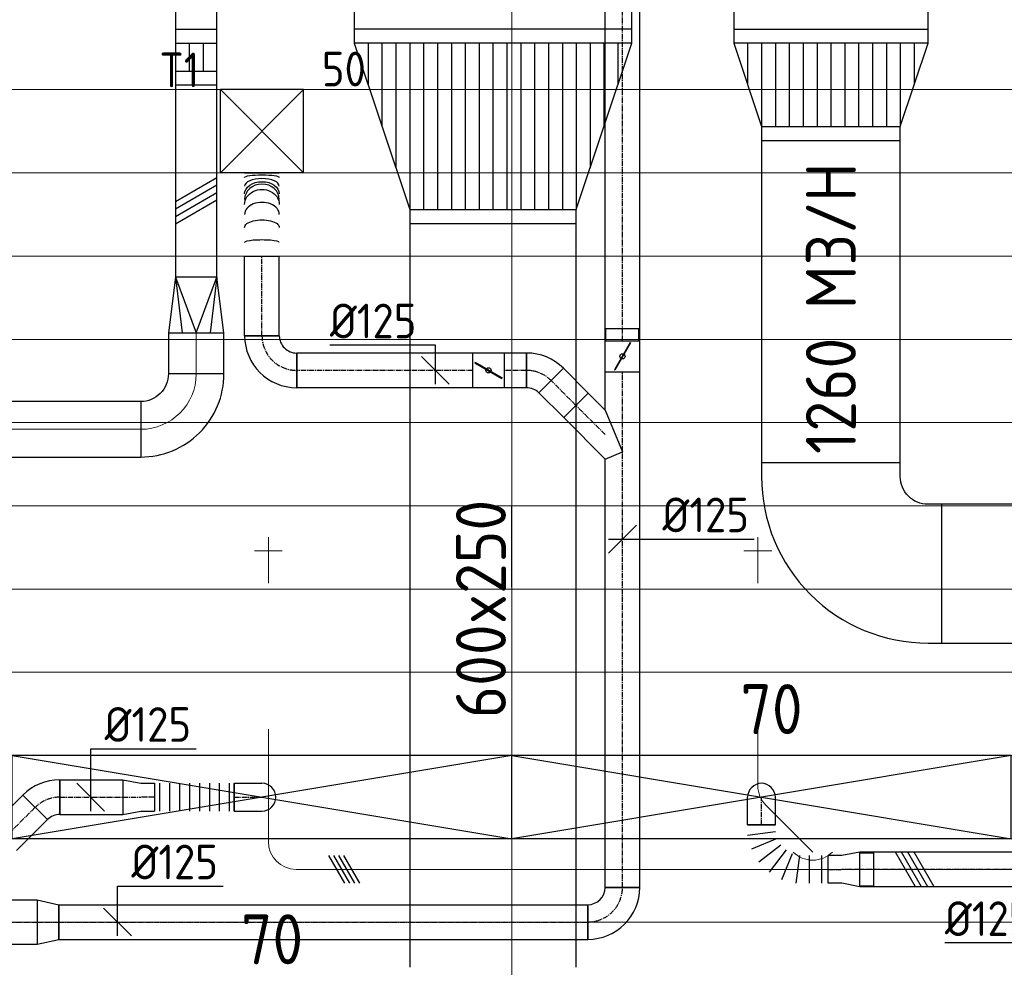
# Model space of a CAD drawing. Header units: millimetres. Extents: x -73785 to 23627, y 5976 to 52620.
# Tile 6 of 56: x -57060 to -53512, y 10983 to 14399. Entities that reach past the tile are written whole.
import ezdxf
from ezdxf.enums import TextEntityAlignment as Align

# ---------------------------------------------------------------- set-up
doc = ezdxf.new("R2010")
doc.units = ezdxf.units.MM
doc.linetypes.add('CENTER2', pattern=[28.575, 19.05, -3.175, 3.175, -3.175])
doc.linetypes.add('HIDDEN', pattern=[9.525, 6.35, -3.175])
for name, color, linetype in [('4plfd', 254, 'Continuous'), ('BALKEN', 7, 'Continuous'), ('WL570---_RETOUR', 100, 'Continuous'), ('WL570---_TOEVOER', 200, 'Continuous'), ('WL570---_TOEVOER_HL', 1, 'Continuous'), ('WL570---_TOEVOER_RST', 200, 'Continuous'), ('WL570---_TOEVOER_RST_HL', 1, 'Continuous'), ('WM570---_RETOUR', 2, 'Continuous'), ('WM570---_TOEVOER', 2, 'Continuous'), ('WM570---_TOEVOER_PR', 2, 'Continuous'), ('WM570---_TOEVOER_RST_PR', 1, 'Continuous')]:
    doc.layers.add(name, color=color, linetype=linetype)
for name, color, linetype, lineweight in [('WL570---_BESTAAND-HARTLIJN', 161, 'Continuous', 0), ('WL570---_BESTAAND-ROOSTER', 161, 'Continuous', 0), ('WL570---_BESTAAND-TOEVOER', 180, 'Continuous', 0), ('WL570---_DEMONTEREN', 10, 'Continuous', 0)]:
    doc.layers.add(name, color=color, linetype=linetype, lineweight=lineweight)
doc.layers.get('WL570---_DEMONTEREN').off()
doc.styles.add('BURO-018', font='ISO96.shx', dxfattribs={"height": 1.8})
doc.styles.add('BURO-025', font='ISO96.shx', dxfattribs={"height": 2.5})
doc.styles.add('MAATVOERING', font='ISO')

# ---------------------------------------------------------------- blocks, each defined once
blk = doc.blocks.new('Groep-43')
at = {"color": 8, "linetype": 'Continuous', "lineweight": 13}
for p, q in [((-65620, 12999.14), (-22154.912, 12999.14)), ((-65620, 12699.14), (-22154.912, 12699.14)), ((-65620, 12399.14), (-22154.912, 12399.14)), ((-65620, 12099.14), (-22154.912, 12099.14))]:
    blk.add_line(p, q, dxfattribs=at)
blk = doc.blocks.new('Groep-50')
at = {"color": 8, "linetype": 'Continuous', "lineweight": 13}
for p, q in [((-56654.9, 18699.1), (-56654.9, 7233.8)), ((-65620, 11799.1), (-22392.8, 11799.1)), ((-65620, 11499.1), (-23121.3, 11499.1)), ((-65620, 11199.1), (-23841, 11199.1)), ((-65620, 10899.1), (-24597.7, 10899.1)), ((-65620, 10599.1), (-25389.2, 10599.1)), ((-65620, 10299.1), (-26229.6, 10299.1)), ((-65620, 9999.1), (-27084.9, 9999.1))]:
    blk.add_line(p, q, dxfattribs=at)
at = {"color": 8, "linetype": 'Continuous', "lineweight": 13, "flags": 128}
blk.add_lwpolyline([(-65620, 12924.8), (-65620, 9039.9, 0.175808), (-22004.9, 11828), (-22004.9, 19149)], format="xyb", dxfattribs=at)
at = {"color": 8}
blk.add_blockref('Groep-43', (0, 0), dxfattribs=at)
blk = doc.blocks.new('Block plafond 2e verd')
at = {"layer": '4plfd'}
blk.add_blockref('Groep-50', (73180, -19000), dxfattribs=at)
blk = doc.blocks.new('KARH')
for p, q in [((1, 0.5), (0, 0.5)), ((0, -0.5), (1, -0.5))]:
    blk.add_line(p, q)
at = {"invisible_edges": 15}
blk.add_3dface([(0, 0.5), (0, -0.5), (1, -0.5), (1, 0.5)], dxfattribs=at)
blk = doc.blocks.new('VBO50020000050901-100')
blk.add_lwpolyline([(-250, -400), (250, -400), (250, -350, 0.414214), (-350, 250), (-400, 250), (-400, -250), (-350, -250, -0.414214), (-250, -350)], format="xyb", close=True)
blk = doc.blocks.new('*X175')
for p, q in [((50, 600), (350, 600)), ((50, 500), (350, 500)), ((50, 400), (350, 400)), ((50, 300), (350, 300)), ((50, 200), (350, 200)), ((50, 100), (350, 100))]:
    blk.add_line(p, q)
blk = doc.blocks.new('*X176')
for p, q in [((50, 650), (200, 650)), ((50, 550), (350, 550)), ((50, 450), (350, 450)), ((50, 350), (350, 350)), ((50, 250), (350, 250)), ((50, 150), (350, 150)), ((50, 50), (200, 50))]:
    blk.add_line(p, q)
blk = doc.blocks.new('VTR70015050020010-0')
at = {"layer": 'WL570---_TOEVOER'}
for p, q in [((50, 350), (0, 350)), ((0, 350), (0, -350)), ((400, 250), (350, 250)), ((400, -250), (400, 250)), ((350, -250), (400, -250)), ((0, -350), (50, -350))]:
    blk.add_line(p, q, dxfattribs=at)
blk.add_lwpolyline([(50, -350), (350, -250), (350, 250), (50, 350)], close=True, dxfattribs=at)
for name in ['*X176', '*X175']:
    blk.add_blockref(name, (0, -350), dxfattribs=at)
blk = doc.blocks.new('OZA1250100045L')
blk.add_lwpolyline([(-70.7, 0), (-106.1, 35.4), (-35.4, 106.1), (70.7, 0)])
at = {"layer": 'WL570---_BESTAAND-HARTLIJN'}
blk.add_line((0, 0), (-70.7, 70.7), dxfattribs=at)
at = {"layer": 'WL570---_BESTAAND-TOEVOER'}
blk.add_arc((0, 70.7), 100, 225, 315, dxfattribs=at)
blk = doc.blocks.new('OSV1251000460G')
blk.add_lwpolyline([(0, -62.5), (46.7, -50), (46.7, 50), (0, 62.5)], close=True)
at = {"layer": 'WL570---_BESTAAND-HARTLIJN'}
blk.add_line((0, 0), (46.7, 0), dxfattribs=at)
blk = doc.blocks.new('KARO')
for p, q in [((1, 0.5), (0, 0.5)), ((0, -0.5), (1, -0.5))]:
    blk.add_line(p, q)
at = {"invisible_edges": 15}
blk.add_3dface([(0, 0.5), (0, -0.5), (1, -0.5), (1, 0.5)], dxfattribs=at)
at = {"layer": 'WL570---_BESTAAND-HARTLIJN'}
blk.add_line((0, 0), (1, 0), dxfattribs=at)
blk = doc.blocks.new('OBO10000090ZE')
blk.add_lwpolyline([(-50, 0), (50, 0), (50, 100, 1), (-50, 100)], format="xyb", close=True)
at = {"layer": 'WL570---_BESTAAND-HARTLIJN'}
for points in [[(0, 0), (0, 150)], [(-50, 100), (50, 100)]]:
    blk.add_lwpolyline(points, dxfattribs=at)
blk = doc.blocks.new('VRO150150002002000R')
at = {"layer": 'WL570---_TOEVOER'}
for p, q in [((-200, 75), (0, 50)), ((-200, -75), (0, -50))]:
    blk.add_line(p, q, dxfattribs=at)
blk.add_lwpolyline([(-200, 75), (-200, -75), (0, -100), (0, 100)], close=True, dxfattribs=at)
blk.add_lwpolyline([(-200, -75), (-200, -75), (0, 0), (-200, 75)], dxfattribs=at)
blk = doc.blocks.new('VSP15015015015010-0')
at = {"layer": 'WL570---_TOEVOER'}
for p, q in [((50, -75), (50, 75)), ((150, -75), (150, 75)), ((50, 25), (150, 25)), ((50, -25), (150, -25))]:
    blk.add_line(p, q, dxfattribs=at)
blk.add_lwpolyline([(0, -75), (200, -75), (200, 75), (0, 75)], close=True, dxfattribs=at)
blk = doc.blocks.new('*X223')
for p, q in [((50, 900), (350, 900)), ((50, 800), (650, 800)), ((50, 700), (650, 700)), ((50, 600), (650, 600)), ((50, 500), (650, 500)), ((50, 400), (650, 400)), ((50, 300), (650, 300)), ((50, 200), (650, 200)), ((50, 100), (350, 100))]:
    blk.add_line(p, q)
blk = doc.blocks.new('*X224')
for p, q in [((50, 950), (200, 950)), ((50, 850), (500, 850)), ((50, 750), (650, 750)), ((50, 650), (650, 650)), ((50, 550), (650, 550)), ((50, 450), (650, 450)), ((50, 350), (650, 350)), ((50, 250), (650, 250)), ((50, 150), (500, 150)), ((50, 50), (200, 50))]:
    blk.add_line(p, q)
blk = doc.blocks.new('VTR10001506002502-0')
at = {"layer": 'WL570---_RETOUR'}
for p, q in [((50, 500), (0, 500)), ((0, 500), (0, -500)), ((700, 300), (650, 300)), ((700, -300), (700, 300)), ((650, -300), (700, -300)), ((0, -500), (50, -500))]:
    blk.add_line(p, q, dxfattribs=at)
blk.add_lwpolyline([(50, -500), (650, -300), (650, 300), (50, 500)], close=True, dxfattribs=at)
for name in ['*X224', '*X223']:
    blk.add_blockref(name, (0, -500), dxfattribs=at)
blk = doc.blocks.new('OBO20000090H')
blk.add_lwpolyline([(100, -200, 0.414214), (-200, 100), (-200, -100, -0.414214), (-100, -200)], format="xyb", close=True)
at = {"invisible_edges": 15}
for points in [[(-182.6, -101.5), (-147.9, 95.4), (-200, 100), (-200, -100)], [(-165.8, -106), (-97.4, 81.9), (-147.9, 95.4), (-182.6, -101.5)], [(-150, -113.4), (-50, 59.8), (-97.4, 81.9), (-165.8, -106)], [(-135.7, -123.4), (-7.2, 29.8), (-50, 59.8), (-150, -113.4)], [(-123.4, -135.7), (29.8, -7.2), (-7.2, 29.8), (-135.7, -123.4)], [(-113.4, -150), (59.8, -50), (29.8, -7.2), (-123.4, -135.7)], [(-106, -165.8), (81.9, -97.4), (59.8, -50), (-113.4, -150)], [(-101.5, -182.6), (95.4, -147.9), (81.9, -97.4), (-106, -165.8)], [(-100, -200), (100, -200), (95.4, -147.9), (-101.5, -182.6)]]:
    blk.add_3dface(points, dxfattribs=at)
at = {"layer": 'WL570---_BESTAAND-HARTLIJN'}
blk.add_arc((-200, -200), 200, 0, 90, dxfattribs=at)
blk = doc.blocks.new('OBO10000045H')
blk.add_lwpolyline([(50, -41.4, 0.198912), (6.1, 64.6), (-64.6, -6.1, -0.198912), (-50, -41.4)], format="xyb", close=True)
at = {"invisible_edges": 15}
for points in [[(-61.7, -9.3), (14.9, 55), (6.1, 64.6), (-64.6, -6.1)], [(-59, -12.7), (22.9, 44.6), (14.9, 55), (-61.7, -9.3)], [(-56.7, -16.4), (29.9, 33.6), (22.9, 44.6), (-59, -12.7)], [(-54.7, -20.3), (35.9, 22), (29.9, 33.6), (-56.7, -16.4)], [(-53, -24.3), (41, 9.9), (35.9, 22), (-54.7, -20.3)], [(-51.7, -28.5), (44.9, -2.6), (41, 9.9), (-53, -24.3)], [(-50.8, -32.7), (47.7, -15.4), (44.9, -2.6), (-51.7, -28.5)], [(-50.2, -37.1), (49.4, -28.3), (47.7, -15.4), (-50.8, -32.7)], [(-50, -41.4), (50, -41.4), (49.4, -28.3), (-50.2, -37.1)]]:
    blk.add_3dface(points, dxfattribs=at)
at = {"layer": 'WL570---_BESTAAND-HARTLIJN'}
blk.add_arc((-100, -41.4), 100, 0, 45, dxfattribs=at)
blk = doc.blocks.new('OBO10000090H')
blk.add_lwpolyline([(50, -100, 0.414214), (-100, 50), (-100, -50, -0.414214), (-50, -100)], format="xyb", close=True)
at = {"invisible_edges": 15}
for points in [[(-91.3, -50.8), (-74, 47.7), (-100, 50), (-100, -50)], [(-82.9, -53), (-48.7, 41), (-74, 47.7), (-91.3, -50.8)], [(-75, -56.7), (-25, 29.9), (-48.7, 41), (-82.9, -53)], [(-67.9, -61.7), (-3.6, 14.9), (-25, 29.9), (-75, -56.7)], [(-61.7, -67.9), (14.9, -3.6), (-3.6, 14.9), (-67.9, -61.7)], [(-56.7, -75), (29.9, -25), (14.9, -3.6), (-61.7, -67.9)], [(-53, -82.9), (41, -48.7), (29.9, -25), (-56.7, -75)], [(-50.8, -91.3), (47.7, -74), (41, -48.7), (-53, -82.9)], [(-50, -100), (50, -100), (47.7, -74), (-50.8, -91.3)]]:
    blk.add_3dface(points, dxfattribs=at)
at = {"layer": 'WL570---_BESTAAND-HARTLIJN'}
blk.add_arc((-100, -100), 100, 0, 90, dxfattribs=at)
blk = doc.blocks.new('UISO')
at = {"layer": 'WL570---_TOEVOER'}
for p, q in [((0, 0.36), (1, 0.937)), ((0, 0.18), (1, 0.757)), ((0, 0), (1, 0.577)), ((0, -0.18), (1, 0.397))]:
    blk.add_line(p, q, dxfattribs=at)
blk = doc.blocks.new('*U315')
at = {"color": 0, "ltscale": 10}
for p, q in [((900, 150, -2700), (-900, 150, -2700)), ((-900, -150, -2700), (-900, 150, -2700)), ((900, -150, -2700), (900, 150, -2700)), ((900, -150, -2700), (-900, -150, -2700))]:
    blk.add_line(p, q, dxfattribs=at)
at = {"layer": 'WL570---_TOEVOER_RST_HL', "linetype": 'CENTER2'}
blk.add_circle((0, 0, -2700), 0.075, dxfattribs=at)
at = {"layer": 'WL570---_TOEVOER_RST', "color": 1, "style": 'BURO-018'}
for tag in ['MC', 'Q']:
    blk.add_attdef(tag, text='', height=180, dxfattribs=at).set_placement((0, 0), align=Align.MIDDLE)
at = {"layer": 'WM570---_TOEVOER_RST_PR', "color": 1, "style": 'BURO-018'}
blk.add_attdef('POSNR', text='', height=180, dxfattribs=at).set_placement((0, 0), align=Align.MIDDLE)
blk = doc.blocks.new('*U317')
at = {"color": 0, "ltscale": 10, "transparency": 33554687}
for p, q in [((-100, 50, -2700), (-86.8, 50, -2700)), ((-100, -50, -2700), (-100, 50, -2700)), ((-86.8, 50, -2700), (-61.4, 50, -2700)), ((-61.4, 50, -2700), (-38.6, 50, -2700)), ((-38.6, 50, -2700), (-20, 50, -2700)), ((-20, 50, -2700), (-6.8, 50, -2700)), ((-6.8, 50, -2700), (0, 50, -2700)), ((-100, -50, -2700), (-86.8, -50, -2700)), ((-86.8, -50, -2700), (-61.4, -50, -2700)), ((-61.4, -50, -2700), (-38.6, -50, -2700)), ((-38.6, -50, -2700), (-20, -50, -2700)), ((-20, -50, -2700), (-6.8, -50, -2700)), ((-6.8, -50, -2700), (0, -50, -2700))]:
    blk.add_line(p, q, dxfattribs=at)
blk.add_arc((0, 0, -2700), 50, 270, 90, dxfattribs=at)
at = {"layer": 'WL570---_TOEVOER_HL', "linetype": 'CENTER2', "transparency": 33554687}
blk.add_line((-100, 0, -2700), (0, 0, -2700), dxfattribs=at)
at = {"layer": 'WM570---_TOEVOER_PR', "color": 1, "transparency": 33554687, "style": 'BURO-018'}
blk.add_attdef('POSNR', text='', height=180, dxfattribs=at).set_placement((0, 0), align=Align.MIDDLE)
blk = doc.blocks.new('*U560')
at = {"color": 0, "ltscale": 10}
for p, q in [((150, 150, -2500), (-150, 150, -2500)), ((-150, -150, -2500), (-150, 150, -2500)), ((150, -150, -2500), (-150, 150, -2500)), ((-150, -150, -2500), (150, 150, -2500)), ((150, -150, -2500), (150, 150, -2500)), ((150, -150, -2500), (-150, -150, -2500))]:
    blk.add_line(p, q, dxfattribs=at)
at = {"layer": 'WL570---_TOEVOER_RST_HL', "linetype": 'CENTER2'}
blk.add_circle((0, 0, -2500), 0.075, dxfattribs=at)
at = {"layer": 'WL570---_TOEVOER_RST', "color": 2, "style": 'BURO-025'}
for tag in ['MC', 'Q']:
    blk.add_attdef(tag, text='', height=125, dxfattribs=at).set_placement((0, 0), align=Align.MIDDLE)
at = {"layer": 'WM570---_TOEVOER_RST_PR', "color": 2, "style": 'BURO-025'}
blk.add_attdef('POSNR', text='', height=125, dxfattribs=at).set_placement((0, 0), align=Align.MIDDLE)
blk = doc.blocks.new('*U596')
at = {"color": 0, "ltscale": 10}
for p, q in [((0, 59.375, -2700), (-50, 59.375, -2700)), ((-50, -59.375, -2700), (-50, 59.375, -2700)), ((-50, -59.375, -2700), (-50, 59.375, -2700)), ((0, 62.5, -2700), (64.18, 50, -2700)), ((0, 62.5, -2700), (0, -62.5, -2700)), ((64.18, 50, -2700), (114.18, 50, -2700)), ((114.18, 50, -2700), (114.18, -50, -2700)), ((0, -59.375, -2700), (-50, -59.375, -2700)), ((0, -62.5, -2700), (64.18, -50, -2700)), ((64.18, -50, -2700), (114.18, -50, -2700))]:
    blk.add_line(p, q, dxfattribs=at)
at = {"layer": 'WL570---_TOEVOER_HL', "linetype": 'CENTER2'}
for p in [(0, 0, -2700), (114.18, 0, -2700)]:
    blk.add_line(p, (64.18, 0, -2700), dxfattribs=at)
blk.add_circle((0, 0, -2700), 0.075, dxfattribs=at)
at = {"layer": 'WM570---_TOEVOER_PR', "color": 2, "style": 'BURO-025'}
blk.add_attdef('POSNR', text='', height=125, dxfattribs=at).set_placement((0, 0), align=Align.MIDDLE)
blk = doc.blocks.new('*U597')
at = {"color": 0, "ltscale": 10}
for p, q in [((0, 50, -2700), (0, -50, -2700)), ((22.5, 50, -2700), (22.5, -50, -2700)), ((67.5, 50, -2700), (67.5, -50, -2700)), ((103.2, -50, -2700), (116.4, 50, -2700)), ((167.2, 36.4, -2700), (128.6, -56.8, -2700)), ((151.4, -70, -2700), (212.8, 10, -2700)), ((250.1, -27.2, -2700), (170, -88.6, -2700)), ((183.2, -111.4, -2700), (276.4, -72.8, -2700)), ((290, -123.7, -2700), (190, -136.8, -2700)), ((290, -160.2, -2700), (190, -160.2, -2700))]:
    blk.add_line(p, q, dxfattribs=at)
at = {"layer": 'WM570---_TOEVOER_PR', "color": 2, "style": 'BURO-025'}
blk.add_attdef('POSNR', text='', height=125, dxfattribs=at).set_placement((0, 0), align=Align.MIDDLE)
blk = doc.blocks.new('*U598')
at = {"color": 0, "ltscale": 10}
for p, q in [((0, 62.5, -2700), (1072.4, 62.5, -2700)), ((0, -62.5, -2700), (0, 62.5, -2700)), ((1072.4, 62.5, -2700), (1072.4, -62.5, -2700)), ((0, -62.5, -2700), (1072.4, -62.5, -2700))]:
    blk.add_line(p, q, dxfattribs=at)
at = {"layer": 'WL570---_TOEVOER_HL', "linetype": 'CENTER2'}
blk.add_line((0, 0, -2700), (1072.4, 0, -2700), dxfattribs=at)
at = {"layer": 'WM570---_TOEVOER_PR', "color": 2, "style": 'BURO-025'}
blk.add_attdef('POSNR', text='', height=125, dxfattribs=at).set_placement((0, 0), align=Align.MIDDLE)
blk = doc.blocks.new('*U674')
at = {"color": 0, "ltscale": 10}
for p, q in [((0, 62.5, -2700), (3329.9, 62.5, -2700)), ((3329.9, 62.5, -2700), (3329.9, -62.5, -2700)), ((0, -62.5, -2700), (3329.9, -62.5, -2700))]:
    blk.add_line(p, q, dxfattribs=at)
at = {"layer": 'WL570---_TOEVOER_HL', "linetype": 'CENTER2'}
blk.add_line((0, 0, -2700), (3329.9, 0, -2700), dxfattribs=at)
at = {"layer": 'WM570---_TOEVOER_PR', "color": 2, "style": 'BURO-025'}
blk.add_attdef('POSNR', text='', height=125, dxfattribs=at).set_placement((0, 0), align=Align.MIDDLE)
blk = doc.blocks.new('*U688')
at = {"layer": 'WM570---_TOEVOER', "color": 0, "ltscale": 10}
for p, q in [((50, -50), (-50, 50)), ((0, 50), (0, -265.2)), ((0, -265.2), (-380.4, -265.2))]:
    blk.add_line(p, q, dxfattribs=at)
at = {"layer": 'WM570---_TOEVOER', "color": 0, "style": 'BURO-025'}
blk.add_text('%%c125', height=125, dxfattribs=at).set_placement((-380.4, -240.2))
blk = doc.blocks.new('*U705')
at = {"color": 0, "ltscale": 10}
for p, q in [((-125, -62.5, -2700), (-125, 62.5, -2700)), ((62.5, -125, -2700), (-62.5, -125, -2700))]:
    blk.add_line(p, q, dxfattribs=at)
for radius, start in [(187.5, 0), (62.5, 360)]:
    blk.add_arc((-125, -125, -2700), radius, start, 90, dxfattribs=at)
at = {"layer": 'WL570---_TOEVOER_HL', "linetype": 'CENTER2'}
blk.add_arc((-125, -125, -2700), 125, 0, 90, dxfattribs=at)
at = {"layer": 'WM570---_TOEVOER_PR', "color": 2, "style": 'BURO-025'}
blk.add_attdef('POSNR', text='', height=125, dxfattribs=at).set_placement((0, 0), align=Align.MIDDLE)
blk = doc.blocks.new('*U706')
at = {"color": 0, "ltscale": 10}
for p, q in [((-7.6, 80.8, -2700), (80.8, -7.6, -2700)), ((-51.8, -62.5, -2700), (-51.8, 62.5, -2700))]:
    blk.add_line(p, q, dxfattribs=at)
for radius in [62.6, 187.6]:
    blk.add_arc((-51.8, 125.1, -2700), radius, 270, 315, dxfattribs=at)
at = {"layer": 'WL570---_TOEVOER_HL', "linetype": 'CENTER2'}
blk.add_arc((-51.8, 125.1, -2700), 125.1, 270, 315, dxfattribs=at)
at = {"layer": 'WM570---_TOEVOER_PR', "color": 2, "style": 'BURO-025'}
blk.add_attdef('POSNR', text='', height=125, dxfattribs=at).set_placement((0, 0), align=Align.MIDDLE)
blk = doc.blocks.new('*U707')
at = {"color": 0, "ltscale": 10}
for p, q in [((0, 62.5, -2700), (126.7, 62.5, -2700)), ((0, -62.5, -2700), (0, 62.5, -2700)), ((126.7, 62.5, -2700), (126.7, -62.5, -2700)), ((0, -62.5, -2700), (126.7, -62.5, -2700))]:
    blk.add_line(p, q, dxfattribs=at)
at = {"layer": 'WL570---_TOEVOER_HL', "linetype": 'CENTER2'}
blk.add_line((0, 0, -2700), (126.7, 0, -2700), dxfattribs=at)
at = {"layer": 'WM570---_TOEVOER_PR', "color": 2, "style": 'BURO-025'}
blk.add_attdef('POSNR', text='', height=125, dxfattribs=at).set_placement((0, 0), align=Align.MIDDLE)
blk = doc.blocks.new('*U708')
at = {"color": 0, "ltscale": 10}
for p, q in [((0, 62.5, -2700), (286.7, 62.5, -2700)), ((0, -62.5, -2700), (0, 62.5, -2700)), ((286.7, 62.5, -2700), (286.7, -62.5, -2700)), ((0, -62.5, -2700), (286.7, -62.5, -2700))]:
    blk.add_line(p, q, dxfattribs=at)
at = {"layer": 'WL570---_TOEVOER_HL', "linetype": 'CENTER2'}
blk.add_line((0, 0, -2700), (286.7, 0, -2700), dxfattribs=at)
at = {"layer": 'WM570---_TOEVOER_PR', "color": 2, "style": 'BURO-025'}
blk.add_attdef('POSNR', text='', height=125, dxfattribs=at).set_placement((0, 0), align=Align.MIDDLE)
blk = doc.blocks.new('*U709')
at = {"color": 0, "ltscale": 10}
for p, q in [((0, 62.5, -2700), (0, -62.5, -2700)), ((300, 62.5, -2700), (300, -62.5, -2700))]:
    blk.add_line(p, q, dxfattribs=at)
for centre, major_axis, ratio, start_param, end_param in [((48.7, 0, -2700), (0, -62.5), 0.152673, 0, 3.141593), ((150.4, 0, -2700), (0, -62.5), 0.695081, 0, 3.141593), ((204.5, 0, -2700), (0, 62.5), 0.882722, 3.141593, 6.283185), ((251.9, 0, -2700), (0, 62.5), 0.444109, 3.141593, 6.283185)]:
    blk.add_ellipse(centre, major_axis=major_axis, ratio=ratio, start_param=start_param, end_param=end_param, dxfattribs=at)
at = {"color": 0, "ltscale": 10, "extrusion": (0, 0, -1)}
for centre, major_axis, ratio, start_param, end_param in [((103.3, 0, -2700), (0, 62.5), 0.444109, 0, 3.141593), ((185.6, 0, -2700), (0, 62.5), 0.882722, 0, 3.141593), ((224.8, 0, -2700), (0, -62.5), 0.695081, 3.141593, 6.283185), ((283.5, 0, -2700), (0, -62.5), 0.152673, 3.141593, 6.283185)]:
    blk.add_ellipse(centre, major_axis=major_axis, ratio=ratio, start_param=start_param, end_param=end_param, dxfattribs=at)
at = {"layer": 'WM570---_TOEVOER_PR', "color": 2, "style": 'BURO-025'}
blk.add_attdef('POSNR', text='', height=125, dxfattribs=at).set_placement((0, 0), align=Align.MIDDLE)
blk = doc.blocks.new('*U725')
at = {"color": 0, "ltscale": 10}
for p, q in [((-100, 50, -2700), (-86.8, 50, -2700)), ((-100, -50, -2700), (-100, 50, -2700)), ((-86.8, 50, -2700), (-61.4, 50, -2700)), ((-61.4, 50, -2700), (-38.6, 50, -2700)), ((-38.6, 50, -2700), (-20, 50, -2700)), ((-20, 50, -2700), (-6.8, 50, -2700)), ((-6.8, 50, -2700), (0, 50, -2700)), ((-100, -50, -2700), (-86.8, -50, -2700)), ((-86.8, -50, -2700), (-61.4, -50, -2700)), ((-61.4, -50, -2700), (-38.6, -50, -2700)), ((-38.6, -50, -2700), (-20, -50, -2700)), ((-20, -50, -2700), (-6.8, -50, -2700)), ((-6.8, -50, -2700), (0, -50, -2700))]:
    blk.add_line(p, q, dxfattribs=at)
blk.add_arc((0, 0, -2700), 50, 270, 90, dxfattribs=at)
at = {"layer": 'WL570---_TOEVOER_HL', "linetype": 'CENTER2'}
blk.add_line((-100, 0, -2700), (0, 0, -2700), dxfattribs=at)
at = {"layer": 'WM570---_TOEVOER_PR', "color": 1, "style": 'BURO-018'}
blk.add_attdef('POSNR', text='', height=180, dxfattribs=at).set_placement((0, 0), align=Align.MIDDLE)
blk = doc.blocks.new('*U726')
at = {"color": 0, "ltscale": 10}
for p, q in [((0, 50, -2700), (0, -50, -2700)), ((17.9, 50, -2700), (17.9, -50, -2700)), ((53.8, 50, -2700), (53.8, -50, -2700)), ((89.6, 50, -2700), (89.6, -50, -2700)), ((125.5, 50, -2700), (125.5, -50, -2700)), ((161.3, 50, -2700), (161.3, -50, -2700)), ((197.2, 50, -2700), (197.2, -50, -2700)), ((233, 50, -2700), (233, -50, -2700)), ((268.9, 50, -2700), (268.9, -50, -2700)), ((286.8, 50, -2700), (286.8, -50, -2700))]:
    blk.add_line(p, q, dxfattribs=at)
at = {"layer": 'WM570---_TOEVOER_PR', "color": 2, "style": 'BURO-025'}
blk.add_attdef('POSNR', text='', height=125, dxfattribs=at).set_placement((0, 0), align=Align.MIDDLE)
blk = doc.blocks.new('*U727')
at = {"color": 0, "ltscale": 10}
for p, q in [((0, 62.5, -2700), (64.18, 50, -2700)), ((0, 62.5, -2700), (0, -62.5, -2700)), ((64.18, 50, -2700), (114.18, 50, -2700)), ((114.18, 50, -2700), (114.18, -50, -2700)), ((0, -62.5, -2700), (64.18, -50, -2700)), ((64.18, -50, -2700), (114.18, -50, -2700))]:
    blk.add_line(p, q, dxfattribs=at)
at = {"layer": 'WL570---_TOEVOER_HL', "linetype": 'CENTER2'}
for p in [(0, 0, -2700), (114.18, 0, -2700)]:
    blk.add_line(p, (64.18, 0, -2700), dxfattribs=at)
blk.add_circle((0, 0, -2700), 0.075, dxfattribs=at)
at = {"layer": 'WM570---_TOEVOER_PR', "color": 2, "style": 'BURO-025'}
blk.add_attdef('POSNR', text='', height=125, dxfattribs=at).set_placement((0, 0), align=Align.MIDDLE)
blk = doc.blocks.new('*U728')
at = {"color": 0, "ltscale": 10}
for p, q in [((0, 62.5, -2700), (227.6, 62.5, -2700)), ((0, -62.5, -2700), (0, 62.5, -2700)), ((227.6, 62.5, -2700), (227.6, -62.5, -2700)), ((0, -62.5, -2700), (227.6, -62.5, -2700))]:
    blk.add_line(p, q, dxfattribs=at)
at = {"layer": 'WL570---_TOEVOER_HL', "linetype": 'CENTER2'}
blk.add_line((0, 0, -2700), (227.6, 0, -2700), dxfattribs=at)
at = {"layer": 'WM570---_TOEVOER_PR', "color": 2, "style": 'BURO-025'}
blk.add_attdef('POSNR', text='', height=125, dxfattribs=at).set_placement((0, 0), align=Align.MIDDLE)
blk = doc.blocks.new('*U729')
at = {"color": 0, "ltscale": 10}
for p, q in [((0, 62.5, -2700), (158.1, 62.5, -2700)), ((0, -62.5, -2700), (0, 62.5, -2700)), ((0, -62.5, -2700), (158.1, -62.5, -2700))]:
    blk.add_line(p, q, dxfattribs=at)
at = {"layer": 'WL570---_TOEVOER_HL', "linetype": 'CENTER2'}
blk.add_line((0, 0, -2700), (158.1, 0, -2700), dxfattribs=at)
at = {"layer": 'WM570---_TOEVOER_PR', "color": 2, "style": 'BURO-025'}
blk.add_attdef('POSNR', text='', height=125, dxfattribs=at).set_placement((0, 0), align=Align.MIDDLE)
blk = doc.blocks.new('*U730')
at = {"color": 0, "ltscale": 10}
for p, q in [((-7.6, 80.8, -2700), (80.8, -7.6, -2700)), ((-51.8, -62.5, -2700), (-51.8, 62.5, -2700))]:
    blk.add_line(p, q, dxfattribs=at)
for radius in [62.6, 187.6]:
    blk.add_arc((-51.8, 125.1, -2700), radius, 270, 315, dxfattribs=at)
at = {"layer": 'WL570---_TOEVOER_HL', "linetype": 'CENTER2'}
blk.add_arc((-51.8, 125.1, -2700), 125.1, 270, 315, dxfattribs=at)
at = {"layer": 'WM570---_TOEVOER_PR', "color": 2, "style": 'BURO-025'}
blk.add_attdef('POSNR', text='', height=125, dxfattribs=at).set_placement((0, 0), align=Align.MIDDLE)
blk = doc.blocks.new('*U733')
at = {"color": 0, "ltscale": 10}
for p, q in [((0, 62.5, -2700), (1905.9, 62.5, -2700)), ((0, -62.5, -2700), (0, 62.5, -2700)), ((1905.9, 62.5, -2700), (1905.9, -62.5, -2700)), ((0, -62.5, -2700), (1905.9, -62.5, -2700))]:
    blk.add_line(p, q, dxfattribs=at)
at = {"layer": 'WL570---_TOEVOER_HL', "linetype": 'CENTER2'}
blk.add_line((0, 0, -2700), (1905.9, 0, -2700), dxfattribs=at)
at = {"layer": 'WM570---_TOEVOER_PR', "color": 2, "style": 'BURO-025'}
blk.add_attdef('POSNR', text='', height=125, dxfattribs=at).set_placement((0, 0), align=Align.MIDDLE)
blk = doc.blocks.new('*U734')
at = {"ltscale": 10}
for p, q in [((-56.4, 62.5, -2700), (56.5, 62.5, -2700)), ((-56.4, -62.5, -2700), (-56.4, 62.5, -2700)), ((56.5, 62.5, -2700), (56.5, -62.5, -2700)), ((56.5, 59.4, -2700), (100.8, 59.4, -2700)), ((100.8, 59.4, -2700), (100.8, -59.4, -2700)), ((-49.4, 27.3, -2700), (-48.4, 29.1, -2700)), ((48.4, -29.1, -2700), (-49.4, 27.3, -2700)), ((49.4, -27.3, -2700), (-48.4, 29.1, -2700)), ((48.4, -29.1, -2700), (49.4, -27.3, -2700)), ((-56.4, -62.5, -2700), (56.5, -62.5, -2700)), ((56.5, -59.4, -2700), (100.8, -59.4, -2700))]:
    blk.add_line(p, q, dxfattribs=at)
blk.add_circle((0, 0, -2700), 9.41, dxfattribs=at)
at = {"layer": 'WL570---_TOEVOER', "color": 2, "style": 'BURO-025'}
blk.add_attdef('I', text='', height=125, dxfattribs=at).set_placement((0, 0), align=Align.MIDDLE)
at = {"layer": 'WM570---_TOEVOER_PR', "color": 2, "style": 'BURO-025'}
blk.add_attdef('POSNR', text='', height=125, dxfattribs=at).set_placement((0, 0), align=Align.MIDDLE)
blk = doc.blocks.new('*U735')
at = {"color": 0, "ltscale": 10}
for p, q in [((-62.5, 125, -2700), (62.5, 125, -2700)), ((-125, -62.5, -2700), (-125, 62.5, -2700))]:
    blk.add_line(p, q, dxfattribs=at)
for radius, end in [(62.5, 0), (187.5, 360)]:
    blk.add_arc((-125, 125, -2700), radius, 270, end, dxfattribs=at)
at = {"layer": 'WL570---_TOEVOER_HL', "linetype": 'CENTER2'}
blk.add_arc((-125, 125, -2700), 125, 270, 0, dxfattribs=at)
at = {"layer": 'WM570---_TOEVOER_PR', "color": 2, "style": 'BURO-025'}
blk.add_attdef('POSNR', text='', height=125, dxfattribs=at).set_placement((0, 0), align=Align.MIDDLE)
blk = doc.blocks.new('*U736')
at = {"color": 0, "ltscale": 10}
for p, q in [((0, 62.5, -2700), (1543.5, 62.5, -2700)), ((0, -62.5, -2700), (0, 62.5, -2700)), ((1720.3, 62.5, -2700), (1857.3, 62.5, -2700)), ((0, -62.5, -2700), (1857.3, -62.5, -2700))]:
    blk.add_line(p, q, dxfattribs=at)
at = {"layer": 'WL570---_TOEVOER_HL', "linetype": 'CENTER2'}
blk.add_line((0, 0, -2700), (1857.3, 0, -2700), dxfattribs=at)
at = {"layer": 'WM570---_TOEVOER_PR', "color": 2, "style": 'BURO-025'}
blk.add_attdef('POSNR', text='', height=125, dxfattribs=at).set_placement((0, 0), align=Align.MIDDLE)
blk = doc.blocks.new('*U737')
at = {"color": 0, "ltscale": 10}
for p, q in [((0, 88.4, -2700), (-62.5, 62.5, -2700)), ((0, 88.4, -2700), (149.3, -61, -2700)), ((0, -88.4, -2700), (-62.5, 62.5, -2700)), ((149.3, -61, -2700), (61, -149.3, -2700)), ((0, -88.4, -2700), (61, -149.3, -2700))]:
    blk.add_line(p, q, dxfattribs=at)
at = {"layer": 'WL570---_TOEVOER_HL', "linetype": 'CENTER2'}
blk.add_line((0, 0, -2700), (105.2, -105.2, -2700), dxfattribs=at)
at = {"layer": 'WM570---_TOEVOER_PR', "color": 2, "style": 'BURO-025'}
blk.add_attdef('POSNR', text='', height=125, dxfattribs=at).set_placement((0, 0), align=Align.MIDDLE)
blk = doc.blocks.new('*U738')
at = {"color": 0, "ltscale": 10}
for p, q in [((0, 80, -2700), (78.2, 62.5, -2700)), ((0, 80, -2700), (0, -80, -2700)), ((78.2, 62.5, -2700), (78.2, -62.5, -2700)), ((0, -80, -2700), (78.2, -62.5, -2700))]:
    blk.add_line(p, q, dxfattribs=at)
at = {"layer": 'WL570---_TOEVOER_HL', "linetype": 'CENTER2'}
blk.add_line((0, 0, -2700), (78.2, 0, -2700), dxfattribs=at)
for centre in [(0, 0, -2700), (78.2, 0, -2700)]:
    blk.add_circle(centre, 0.075, dxfattribs=at)
at = {"layer": 'WM570---_TOEVOER_PR', "color": 2, "style": 'BURO-025'}
blk.add_attdef('POSNR', text='', height=125, dxfattribs=at).set_placement((0, 0), align=Align.MIDDLE)
blk = doc.blocks.new('*U740')
at = {"color": 0, "ltscale": 10}
for p, q in [((0, 80, -2700), (2532.5, 80, -2700)), ((0, -80, -2700), (0, 80, -2700)), ((2709.3, 80, -2700), (2961.4, 80, -2700)), ((2961.4, 80, -2700), (2961.4, -80, -2700)), ((0, -80, -2700), (2961.4, -80, -2700))]:
    blk.add_line(p, q, dxfattribs=at)
at = {"layer": 'WL570---_TOEVOER_HL', "linetype": 'CENTER2'}
blk.add_line((0, 0, -2700), (2961.4, 0, -2700), dxfattribs=at)
at = {"layer": 'WM570---_TOEVOER_PR', "color": 2, "style": 'BURO-025'}
blk.add_attdef('POSNR', text='', height=125, dxfattribs=at).set_placement((0, 0), align=Align.MIDDLE)
blk = doc.blocks.new('*U742')
at = {"color": 0, "ltscale": 10}
for p, q in [((0, 62.5, -2700), (80.7, 62.5, -2700)), ((0, -62.5, -2700), (0, 62.5, -2700)), ((0, -62.5, -2700), (80.7, -62.5, -2700))]:
    blk.add_line(p, q, dxfattribs=at)
at = {"layer": 'WL570---_TOEVOER_HL', "linetype": 'CENTER2'}
blk.add_line((0, 0, -2700), (80.7, 0, -2700), dxfattribs=at)
at = {"layer": 'WM570---_TOEVOER_PR', "color": 2, "style": 'BURO-025'}
blk.add_attdef('POSNR', text='', height=125, dxfattribs=at).set_placement((0, 0), align=Align.MIDDLE)
blk = doc.blocks.new('*U743')
at = {"ltscale": 10}
for p, q in [((-56.4, 62.5, -2700), (56.4, 62.5, -2700)), ((-56.4, -62.5, -2700), (-56.4, 62.5, -2700)), ((56.4, 62.5, -2700), (56.4, -62.5, -2700)), ((-49.4, 27.3, -2700), (-48.4, 29.1, -2700)), ((48.4, -29.1, -2700), (-49.4, 27.3, -2700)), ((49.4, -27.3, -2700), (-48.4, 29.1, -2700)), ((48.4, -29.1, -2700), (49.4, -27.3, -2700)), ((-56.4, -62.5, -2700), (56.4, -62.5, -2700))]:
    blk.add_line(p, q, dxfattribs=at)
blk.add_circle((0, 0, -2700), 9.41, dxfattribs=at)
at = {"layer": 'WL570---_TOEVOER', "color": 2, "style": 'BURO-025'}
blk.add_attdef('I', text='', height=125, dxfattribs=at).set_placement((0, 0), align=Align.MIDDLE)
at = {"layer": 'WM570---_TOEVOER_PR', "color": 2, "style": 'BURO-025'}
blk.add_attdef('POSNR', text='', height=125, dxfattribs=at).set_placement((0, 0), align=Align.MIDDLE)
blk = doc.blocks.new('*U744')
at = {"color": 0, "ltscale": 10}
for p, q in [((0, 62.5, -2700), (634.8, 62.5, -2700)), ((634.8, 62.5, -2700), (634.8, -62.5, -2700)), ((0, -62.5, -2700), (634.8, -62.5, -2700))]:
    blk.add_line(p, q, dxfattribs=at)
at = {"layer": 'WL570---_TOEVOER_HL', "linetype": 'CENTER2'}
blk.add_line((0, 0, -2700), (634.8, 0, -2700), dxfattribs=at)
at = {"layer": 'WM570---_TOEVOER_PR', "color": 2, "style": 'BURO-025'}
blk.add_attdef('POSNR', text='', height=125, dxfattribs=at).set_placement((0, 0), align=Align.MIDDLE)
blk = doc.blocks.new('*U748')
at = {"layer": 'WM570---_TOEVOER', "color": 0, "ltscale": 10}
for p, q in [((0, 174.6), (380.4, 174.6)), ((0, -50), (0, 174.6)), ((50, -50), (-50, 50))]:
    blk.add_line(p, q, dxfattribs=at)
at = {"layer": 'WM570---_TOEVOER', "color": 0, "style": 'BURO-025'}
blk.add_text('%%c125', height=125, dxfattribs=at).set_placement((50, 199.6))
blk = doc.blocks.new('*U749')
at = {"layer": 'WM570---_TOEVOER', "color": 0, "ltscale": 10}
for p, q in [((0, 128.9), (380.4, 128.9)), ((0, -50), (0, 128.9)), ((50, -50), (-50, 50))]:
    blk.add_line(p, q, dxfattribs=at)
at = {"layer": 'WM570---_TOEVOER', "color": 0, "style": 'BURO-025'}
blk.add_text('%%c125', height=125, dxfattribs=at).set_placement((50, 153.9))
blk = doc.blocks.new('*U750')
at = {"layer": 'WM570---_TOEVOER', "color": 0, "ltscale": 10}
for p, q in [((0, 90.4), (-380.4, 90.4)), ((0, -50), (0, 90.4)), ((50, -50), (-50, 50))]:
    blk.add_line(p, q, dxfattribs=at)
at = {"layer": 'WM570---_TOEVOER', "color": 0, "style": 'BURO-025'}
blk.add_text('%%c125', height=125, dxfattribs=at).set_placement((-380.4, 115.4))
blk = doc.blocks.new('*U751')
at = {"layer": 'WM570---_TOEVOER', "color": 0, "ltscale": 10}
for p, q in [((-50, -50), (50, 50)), ((-50, 0), (474.2, 0))]:
    blk.add_line(p, q, dxfattribs=at)
at = {"layer": 'WM570---_TOEVOER', "color": 0, "style": 'BURO-025'}
blk.add_text('%%c125', height=125, dxfattribs=at).set_placement((143.9, 25))

msp = doc.modelspace()

# ---------------------------------------------------------------- linework, layer by layer
at = {"layer": 'BALKEN', "color": 2, "linetype": 'HIDDEN'}
for radius, start, end in [(63040.6, 247.031394, 292.968331), (64240.6, 246.320689, 293.67904)]:
    msp.add_arc((-46287.2, 71689.8), radius, start, end, dxfattribs=at)
at = {"layer": 'WL570---_BESTAAND-ROOSTER'}
msp.add_line((-55287.6, 12353.5), (-55287.6, 12643.5), dxfattribs=at)
at = {"layer": 'WL570---_TOEVOER'}
for p, q in [((-57087.2, 11746.3), (-55287.2, 11446.3)), ((-55287.2, 11746.3), (-57087.2, 11446.3)), ((-55287.2, 11746.3), (-53487.2, 11446.3)), ((-53487.2, 11746.3), (-55287.2, 11446.3))]:
    msp.add_line(p, q, dxfattribs=at)

# ---------------------------------------------------------------- block references
at = {"layer": 'WL570---_BESTAAND-TOEVOER', "rotation": 270}
for name, p in [('VSP15015015015010-0', (-56424.3, 14363.5)), ('VRO150150002002000R', (-56424.3, 13270.4))]:
    msp.add_blockref(name, p, dxfattribs=at)
at = {"layer": 'WL570---_BESTAAND-TOEVOER', "xscale": 150, "yscale": 150, "zscale": 150}
msp.add_blockref('UISO', (-56499.3, 13689.4), dxfattribs=at)
at = {"layer": 'WL570---_DEMONTEREN', "xscale": -1}
for p in [(-56164, 12384), (-54400.3, 12384)]:
    msp.add_blockref('OBO10000090ZE', p, dxfattribs=at)
at = {"layer": 'WL570---_DEMONTEREN'}
for name, p, xscale, yscale, zscale, rotation in [('KARO', (-56164, 12384), -16.03765465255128, 100, 100, 90.0000000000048), ('KARO', (-54400.3, 12384), -16.03765465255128, 100, 100, 90.0000000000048), ('KARO', (-56164, 11841.8), 405.6550996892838, 100, 100, 270.0000000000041), ('KARO', (-54400.3, 11841.8), 203.9596031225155, 100, 100, 270.0000000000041), ('KARO', (-54371, 11567.1), 138.2735153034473, 100, 100, 315.0000000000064), ('KARO', (-52960.7, 11336.1), 1405.898562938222, 125, 125, 180), ('UISO', (-53787.5, 11273.6), 125, 125, 125, 90), ('UISO', (-55852.8, 11286.1), 100, 100, 100, 90)]:
    msp.add_blockref(name, p, dxfattribs=dict(at, xscale=xscale, yscale=yscale, zscale=zscale, rotation=rotation))
for name, p, rotation in [('OBO10000045H', (-54400.3, 11596.4), 180.0000000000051), ('OBO10000090H', (-56164, 11336.1), 180.0000000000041), ('OSV1251000460G', (-54366.8, 11336.1), 180)]:
    msp.add_blockref(name, p, dxfattribs=dict(at, rotation=rotation))
msp.add_blockref('OZA1250100045L', (-54202.5, 11398.6), dxfattribs=at)
at = {"layer": 'WL570---_DEMONTEREN', "yscale": 100, "zscale": 100}
for p, xscale in [((-56064, 11336.1), 394.7164716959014), ((-55669.3, 11336.1), 624.9569601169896), ((-55044.3, 11336.1), 630.8238649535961)]:
    msp.add_blockref('KARO', p, dxfattribs=dict(at, xscale=xscale))
at = {"layer": 'WL570---_RETOUR', "rotation": 270}
for p, xscale, yscale, zscale in [((-55354.7, 17823.6), 3459.736152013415, 1000, 150), ((-55354.7, 13704.5), 2721.249339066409, 600, 250)]:
    msp.add_blockref('KARH', p, dxfattribs=dict(at, xscale=xscale, yscale=yscale, zscale=zscale))
msp.add_blockref('VTR10001506002502-0', (-55354.7, 14363.8), dxfattribs=at)
at = {"layer": 'WL570---_TOEVOER'}
for name, p, xscale, yscale, zscale, rotation in [('KARH', (-56424.3, 17558.5), 4088.083738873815, 150, 150, 270), ('KARH', (-54137, 14363.5), 3025.102915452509, 700, 150, 90), ('KARH', (-54137, 12801.8), 1162.562554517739, 500, 200, 90), ('KARO', (-56424.3, 13270.4), 148.2194838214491, 200, 200, 270.0000000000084), ('KARO', (-56624.3, 12922.1), 1945.161084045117, 200, 200, 180.0000000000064)]:
    msp.add_blockref(name, p, dxfattribs=dict(at, xscale=xscale, yscale=yscale, zscale=zscale, rotation=rotation))
for name, p, rotation in [('*U674', (-54888.1, 13241.6, 2700), 90), ('VTR70015050020010-0', (-54137, 14363.5), 270), ('*U709', (-56187.2, 13546.3, 2700), 90), ('*U708', (-56187.2, 13259.6, 2700), 90), ('*U734', (-54888.1, 13185.1, 2700), 90), ('*U705', (-56187.2, 13134.6, 2700), 180), ('*U706', (-55182, 13134.6, 2700), 134.9999999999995), ('*U744', (-55427.4, 13134.6, 2700), 180), ('*U743', (-55370.9, 13134.6, 2700), 180), ('*U742', (-55233.8, 13134.6, 2700), 180), ('*U707', (-55055.8, 13008.4, 2700), 134.9999999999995), ('*U736', (-54888.1, 11271.3, 2700), 90), ('OBO20000090H', (-56424.3, 12922.1), 270.0000000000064), ('*U737', (-54950.6, 12903.3, 2700), 180), ('VBO50020000050901-100', (-54137, 12401.8), 180), ('*U730', (-56967.8, 11596.3, 2700), 180), ('*U729', (-57004.4, 11559.7, 2700), 225.0000000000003), ('*U597', (-54147.2, 11336.1, 2700), 180), ('*U596', (-54033, 11336.1, 2700), 180), ('*U598', (-52960.7, 11336.1, 2700), 180)]:
    msp.add_blockref(name, p, dxfattribs=dict(at, rotation=rotation))
ref = msp.add_blockref('*U560', (-56187.2, 13996.3, 2500), dxfattribs=at)
ref.add_attrib('Q', '50', (-55971.4, 14158.2), dxfattribs={"layer": 'WL570---_TOEVOER_RST', "color": 2, "height": 125, "style": 'BURO-025'})
ref.add_attrib('MC', 'T1', (-56557.4, 14154.9), dxfattribs={"layer": 'WL570---_TOEVOER_RST', "color": 2, "height": 125, "style": 'BURO-025'})
at = {"layer": 'WL570---_TOEVOER', "xscale": 6306.359353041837, "yscale": 500, "zscale": 200}
msp.add_blockref('KARH', (-53737, 12401.8), dxfattribs=at)
at = {"layer": 'WL570---_TOEVOER'}
for name, p in [('*U728', (-56916, 11596.3, 2700)), ('*U727', (-56688.3, 11596.3, 2700)), ('*U726', (-56574.1, 11596.3, 2700)), ('*U725', (-56187.3, 11596.3, 2700)), ('*U735', (-54888.1, 11146.3, 2700)), ('*U740', (-59958.7, 11146.3, 2700)), ('*U738', (-56997.3, 11146.3, 2700)), ('*U733', (-56919.1, 11146.3, 2700))]:
    msp.add_blockref(name, p, dxfattribs=at)
at = {"layer": 'WL570---_TOEVOER', "transparency": 33554687, "rotation": 90}
msp.add_blockref('*U317', (-54387.2, 11596.3, 2700), dxfattribs=at)
at = {"layer": 'WL570---_TOEVOER_RST'}
ref = msp.add_blockref('*U315', (-54387.2, 11596.3, 2700), dxfattribs=at)
ref.add_attrib('Q', '70', dxfattribs={"color": 1, "height": 180, "style": 'BURO-018'}).set_placement((-54350.8, 11913.8), align=Align.MIDDLE)
ref = msp.add_blockref('*U315', (-56187.2, 11596.3, 2700), dxfattribs=at)
ref.add_attrib('Q', '70', dxfattribs={"color": 1, "height": 180, "style": 'BURO-018'}).set_placement((-56150.8, 11084.1), align=Align.MIDDLE)
at = {"layer": 'WM570---_RETOUR'}
msp.add_blockref('Block plafond 2e verd', (-71812.3, 20147.2), dxfattribs=at)
at = {"layer": 'WM570---_TOEVOER'}
for name, p in [('*U750', (-55562.1, 13134.6, 2700)), ('*U751', (-54888.1, 12526.2, 2700)), ('*U748', (-56804.5, 11596.2, 2700)), ('*U749', (-56707.8, 11146.3, 2700)), ('*U688', (-53345.9, 11336.1, 2700))]:
    msp.add_blockref(name, p, dxfattribs=at)

# ---------------------------------------------------------------- texts
at = {"layer": 'WM570---_RETOUR', "style": 'MAATVOERING'}
msp.add_text('600x250', height=180, rotation=90, dxfattribs=at).set_placement((-55308.1, 11880.5))
at = {"layer": 'WM570---_TOEVOER', "style": 'MAATVOERING'}
msp.add_text('1260 M3/H', height=180, rotation=90, dxfattribs=at).set_placement((-54047.1, 12833))

doc.saveas('drawing.dxf')
